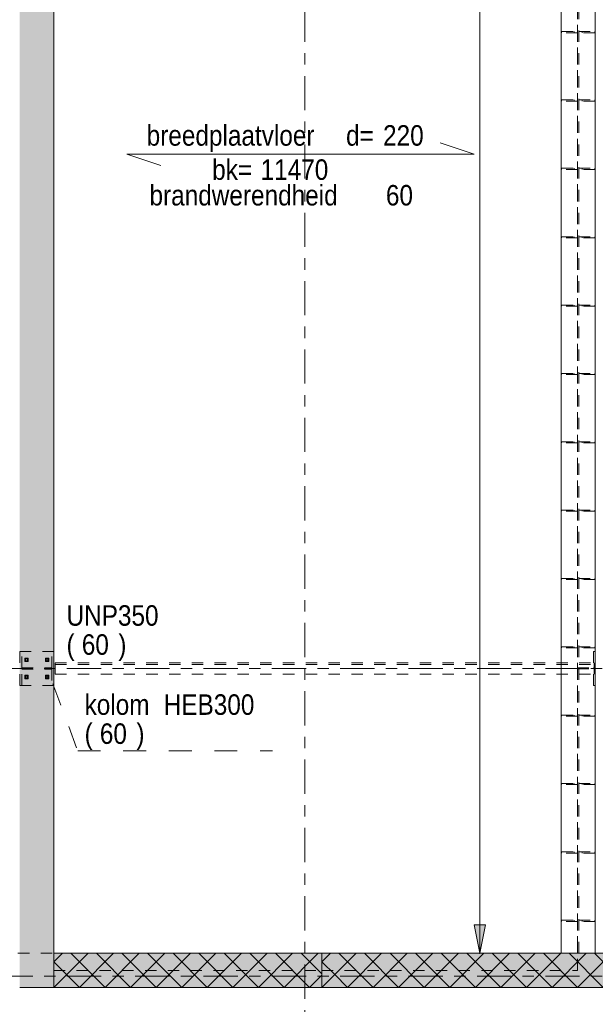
# Model space of a CAD drawing. Header units: millimetres. Extents: x -931 to -90, y -1396 to -802.
# Tile 3 of 29: x -714 to -664, y -1335 to -1248. Entities that reach past the tile are written whole.
import ezdxf

# ---------------------------------------------------------------- set-up
doc = ezdxf.new("R2010")
doc.units = ezdxf.units.MM
for name, pattern in [('XKITLINE00', [0]), ('XKITLINE01', [4, 1, -1, 1, -1]), ('XKITLINE02', [4, 2, -2]), ('XKITLINE03', [6, 3, -1, 1, -1])]:
    doc.linetypes.add(name, pattern=pattern)
for name, color, linetype, lineweight in [('Offset', 4, 'Continuous', 0), ('Onderdeel', 2, 'Continuous', 0), ('Onderdeel label', 2, 'Continuous', 0), ('Stramien', 4, 'Continuous', 0)]:
    doc.layers.add(name, color=color, linetype=linetype, lineweight=lineweight)
doc.styles.add('ARIAL', font='arial.ttf')

msp = doc.modelspace()

# ---------------------------------------------------------------- hatches: boundary and pattern name
at = {"layer": 'Offset'}
msp.add_hatch(color=256, dxfattribs=at).paths.add_polyline_path([(-673.458, -1327.708), (-673.958, -1330.208), (-674.458, -1327.708)], flags=17)
at = {"layer": 'Onderdeel'}
for points in [[(-711.339, -1333.208), (-714.339, -1333.208), (-714.339, -1189.51), (-711.339, -1189.51)], [(-687.824, -1333.208), (-711.339, -1333.208), (-711.339, -1330.208), (-687.824, -1330.208)], [(-480.816, -1333.208), (-687.814, -1333.208), (-687.814, -1330.208), (-480.816, -1330.208)]]:
    msp.add_hatch(color=256, dxfattribs=at).paths.add_polyline_path(points, flags=17)

# ---------------------------------------------------------------- linework, layer by layer
at = {"layer": 'Offset', "linetype": 'XKITLINE00', "lineweight": 0}
for p, q in [((-673.958, -1330.208), (-673.958, -1192.51)), ((-674.458, -1327.708), (-673.958, -1330.208)), ((-674.458, -1327.708), (-673.458, -1327.708)), ((-673.458, -1327.708), (-673.958, -1330.208)), ((-667.814, -1330.208), (-675.968, -1330.208))]:
    msp.add_line(p, q, dxfattribs=at)
at = {"layer": 'Offset'}
msp.add_point((-673.958, -1330.208), dxfattribs=at)
at = {"layer": 'Onderdeel', "linetype": 'XKITLINE00', "lineweight": 0}
for p, q in [((-711.339, -1333.208), (-711.339, -1189.51)), ((-666.814, -1192.51), (-666.814, -1330.208)), ((-663.814, -1330.208), (-663.814, -1219.008)), ((-711.339, -1333.208), (-708.339, -1330.208)), ((-711.339, -1330.963), (-710.584, -1330.208)), ((-711.339, -1330.208), (-687.824, -1330.208)), ((-711.339, -1330.208), (-711.339, -1333.208)), ((-709.094, -1330.963), (-709.849, -1330.208)), ((-709.094, -1333.208), (-706.094, -1330.208)), ((-704.604, -1333.208), (-707.604, -1330.208)), ((-706.849, -1333.208), (-703.849, -1330.208)), ((-702.359, -1333.208), (-705.359, -1330.208)), ((-704.604, -1333.208), (-701.604, -1330.208)), ((-700.114, -1333.208), (-703.114, -1330.208)), ((-702.359, -1333.208), (-699.359, -1330.208)), ((-697.869, -1333.208), (-700.869, -1330.208)), ((-700.114, -1333.208), (-697.114, -1330.208)), ((-695.624, -1333.208), (-698.624, -1330.208)), ((-697.869, -1333.208), (-694.869, -1330.208)), ((-693.378, -1333.208), (-696.378, -1330.208)), ((-695.624, -1333.208), (-692.624, -1330.208)), ((-691.133, -1333.208), (-694.133, -1330.208)), ((-693.379, -1333.208), (-690.379, -1330.208)), ((-688.888, -1333.208), (-691.888, -1330.208)), ((-691.133, -1333.208), (-688.133, -1330.208)), ((-687.824, -1332.028), (-689.643, -1330.208)), ((-687.824, -1330.208), (-687.824, -1333.208)), ((-687.814, -1333.208), (-684.814, -1330.208)), ((-687.814, -1333.208), (-687.814, -1330.208)), ((-687.814, -1330.208), (-480.816, -1330.208)), ((-687.789, -1330.938), (-687.059, -1330.208)), ((-685.569, -1330.963), (-686.324, -1330.208)), ((-685.569, -1333.208), (-682.569, -1330.208)), ((-681.079, -1333.208), (-684.079, -1330.208)), ((-683.324, -1333.208), (-680.324, -1330.208)), ((-678.834, -1333.208), (-681.834, -1330.208)), ((-681.079, -1333.208), (-678.079, -1330.208)), ((-676.589, -1333.208), (-679.589, -1330.208)), ((-678.834, -1333.208), (-675.834, -1330.208)), ((-674.344, -1333.208), (-677.344, -1330.208)), ((-676.589, -1333.208), (-673.589, -1330.208)), ((-672.099, -1333.208), (-675.099, -1330.208)), ((-674.344, -1333.208), (-671.344, -1330.208)), ((-669.854, -1333.208), (-672.854, -1330.208)), ((-672.099, -1333.208), (-669.099, -1330.208)), ((-667.608, -1333.208), (-670.608, -1330.208)), ((-669.854, -1333.208), (-666.854, -1330.208)), ((-665.363, -1333.208), (-668.363, -1330.208)), ((-667.608, -1333.208), (-664.608, -1330.208)), ((-663.118, -1333.208), (-666.118, -1330.208)), ((-665.363, -1333.208), (-662.363, -1330.208)), ((-660.873, -1333.208), (-663.873, -1330.208)), ((-710.216, -1332.085), (-711.339, -1330.963)), ((-706.849, -1333.208), (-709.094, -1330.963)), ((-687.824, -1331.708), (-687.814, -1331.708)), ((-686.691, -1332.085), (-687.814, -1330.963)), ((-687.814, -1333.208), (-687.814, -1331.708)), ((-683.324, -1333.208), (-685.569, -1330.963)), ((-709.094, -1333.208), (-710.216, -1332.085)), ((-688.888, -1333.208), (-687.824, -1332.143)), ((-685.569, -1333.208), (-686.691, -1332.085)), ((-714.339, -1333.208), (-711.339, -1333.208)), ((-711.339, -1333.208), (-687.824, -1333.208)), ((-687.824, -1333.208), (-687.814, -1333.208)), ((-480.816, -1333.208), (-687.814, -1333.208))]:
    msp.add_line(p, q, dxfattribs=at)
at = {"layer": 'Onderdeel', "linetype": 'XKITLINE01', "lineweight": 0}
for p, q in [((-665.384, -1331.708), (-665.384, -1191.01)), ((-711.339, -1331.707), (-711.339, -1192.52)), ((-665.369, -1330.208), (-665.369, -1192.51)), ((-665.259, -1330.208), (-665.259, -1192.51)), ((-666.769, -1249.409), (-666.769, -1249.309)), ((-666.769, -1249.309), (-665.369, -1249.309)), ((-665.369, -1249.409), (-666.769, -1249.409)), ((-665.669, -1249.409), (-665.669, -1249.309)), ((-665.369, -1249.309), (-665.369, -1249.409)), ((-665.259, -1249.409), (-665.259, -1249.309)), ((-665.259, -1249.309), (-663.859, -1249.309)), ((-663.859, -1249.409), (-665.259, -1249.409)), ((-664.959, -1249.409), (-664.959, -1249.309)), ((-663.859, -1249.309), (-663.859, -1249.409)), ((-666.769, -1255.409), (-666.769, -1255.309)), ((-666.769, -1255.309), (-665.369, -1255.309)), ((-665.369, -1255.409), (-666.769, -1255.409)), ((-665.669, -1255.409), (-665.669, -1255.309)), ((-665.369, -1255.309), (-665.369, -1255.409)), ((-665.259, -1255.409), (-665.259, -1255.309)), ((-665.259, -1255.309), (-663.859, -1255.309)), ((-663.859, -1255.409), (-665.259, -1255.409)), ((-664.959, -1255.409), (-664.959, -1255.309)), ((-663.859, -1255.309), (-663.859, -1255.409)), ((-666.769, -1261.409), (-666.769, -1261.309)), ((-666.769, -1261.309), (-665.369, -1261.309)), ((-665.369, -1261.409), (-666.769, -1261.409)), ((-665.669, -1261.409), (-665.669, -1261.309)), ((-665.369, -1261.309), (-665.369, -1261.409)), ((-665.259, -1261.409), (-665.259, -1261.309)), ((-665.259, -1261.309), (-663.859, -1261.309)), ((-663.859, -1261.409), (-665.259, -1261.409)), ((-664.959, -1261.409), (-664.959, -1261.309)), ((-663.859, -1261.309), (-663.859, -1261.409)), ((-666.769, -1267.409), (-666.769, -1267.309)), ((-666.769, -1267.309), (-665.369, -1267.309)), ((-665.369, -1267.409), (-666.769, -1267.409)), ((-665.669, -1267.409), (-665.669, -1267.309)), ((-665.369, -1267.309), (-665.369, -1267.409)), ((-665.259, -1267.409), (-665.259, -1267.309)), ((-665.259, -1267.309), (-663.859, -1267.309)), ((-663.859, -1267.409), (-665.259, -1267.409)), ((-664.959, -1267.409), (-664.959, -1267.309)), ((-663.859, -1267.309), (-663.859, -1267.409)), ((-666.769, -1273.409), (-666.769, -1273.309)), ((-666.769, -1273.309), (-665.369, -1273.309)), ((-665.369, -1273.409), (-666.769, -1273.409)), ((-665.669, -1273.409), (-665.669, -1273.309)), ((-665.369, -1273.309), (-665.369, -1273.409)), ((-665.259, -1273.409), (-665.259, -1273.309)), ((-665.259, -1273.309), (-663.859, -1273.309)), ((-663.859, -1273.409), (-665.259, -1273.409)), ((-664.959, -1273.409), (-664.959, -1273.309)), ((-663.859, -1273.309), (-663.859, -1273.409)), ((-666.769, -1279.409), (-666.769, -1279.309)), ((-666.769, -1279.309), (-665.369, -1279.309)), ((-665.369, -1279.409), (-666.769, -1279.409)), ((-665.669, -1279.409), (-665.669, -1279.309)), ((-665.369, -1279.309), (-665.369, -1279.409)), ((-665.259, -1279.409), (-665.259, -1279.309)), ((-665.259, -1279.309), (-663.859, -1279.309)), ((-663.859, -1279.409), (-665.259, -1279.409)), ((-664.959, -1279.409), (-664.959, -1279.309)), ((-663.859, -1279.309), (-663.859, -1279.409)), ((-666.769, -1285.409), (-666.769, -1285.309)), ((-666.769, -1285.309), (-665.369, -1285.309)), ((-665.369, -1285.409), (-666.769, -1285.409)), ((-665.669, -1285.409), (-665.669, -1285.309)), ((-665.369, -1285.309), (-665.369, -1285.409)), ((-665.259, -1285.409), (-665.259, -1285.309)), ((-665.259, -1285.309), (-663.859, -1285.309)), ((-663.859, -1285.409), (-665.259, -1285.409)), ((-664.959, -1285.409), (-664.959, -1285.309)), ((-663.859, -1285.309), (-663.859, -1285.409)), ((-666.769, -1291.409), (-666.769, -1291.309)), ((-666.769, -1291.309), (-665.369, -1291.309)), ((-665.369, -1291.409), (-666.769, -1291.409)), ((-665.669, -1291.409), (-665.669, -1291.309)), ((-665.369, -1291.309), (-665.369, -1291.409)), ((-665.259, -1291.409), (-665.259, -1291.309)), ((-665.259, -1291.309), (-663.859, -1291.309)), ((-663.859, -1291.409), (-665.259, -1291.409)), ((-664.959, -1291.409), (-664.959, -1291.309)), ((-663.859, -1291.309), (-663.859, -1291.409)), ((-666.769, -1297.409), (-666.769, -1297.309)), ((-666.769, -1297.309), (-665.369, -1297.309)), ((-665.369, -1297.409), (-666.769, -1297.409)), ((-665.669, -1297.409), (-665.669, -1297.309)), ((-665.369, -1297.309), (-665.369, -1297.409)), ((-665.259, -1297.409), (-665.259, -1297.309)), ((-665.259, -1297.309), (-663.859, -1297.309)), ((-663.859, -1297.409), (-665.259, -1297.409)), ((-664.959, -1297.409), (-664.959, -1297.309)), ((-663.859, -1297.309), (-663.859, -1297.409)), ((-714.147, -1303.708), (-714.337, -1303.708)), ((-714.337, -1303.708), (-714.337, -1306.708)), ((-711.337, -1303.708), (-714.337, -1303.708)), ((-714.337, -1303.708), (-714.337, -1306.708)), ((-714.147, -1305.153), (-714.147, -1303.708)), ((-711.527, -1305.153), (-711.527, -1303.708)), ((-711.337, -1303.708), (-711.527, -1303.708)), ((-711.337, -1306.708), (-711.337, -1303.708)), ((-711.337, -1303.708), (-711.337, -1306.708)), ((-666.769, -1303.409), (-666.769, -1303.309)), ((-666.769, -1303.309), (-665.369, -1303.309)), ((-665.369, -1303.409), (-666.769, -1303.409)), ((-665.669, -1303.409), (-665.669, -1303.309)), ((-665.369, -1303.309), (-665.369, -1303.409)), ((-665.259, -1303.409), (-665.259, -1303.309)), ((-665.259, -1303.309), (-663.859, -1303.309)), ((-663.859, -1303.409), (-665.259, -1303.409)), ((-664.959, -1303.409), (-664.959, -1303.309)), ((-663.964, -1306.708), (-663.964, -1303.708)), ((-663.964, -1303.708), (-663.814, -1303.708)), ((-663.964, -1306.708), (-663.964, -1303.708)), ((-663.964, -1306.708), (-663.964, -1303.708)), ((-663.964, -1303.708), (-663.814, -1303.708)), ((-663.964, -1306.708), (-663.964, -1303.708)), ((-663.859, -1303.309), (-663.859, -1303.409)), ((-663.814, -1306.708), (-663.814, -1303.708)), ((-663.814, -1306.708), (-663.814, -1303.708)), ((-663.814, -1306.708), (-663.814, -1303.708)), ((-663.814, -1306.708), (-663.814, -1303.708)), ((-713.887, -1304.608), (-713.887, -1304.308)), ((-713.887, -1304.308), (-713.587, -1304.308)), ((-713.587, -1304.608), (-713.887, -1304.608)), ((-713.875, -1304.578), (-713.875, -1304.338)), ((-713.875, -1304.338), (-713.598, -1304.338)), ((-713.598, -1304.578), (-713.875, -1304.578)), ((-713.817, -1304.538), (-713.817, -1304.378)), ((-713.817, -1304.378), (-713.657, -1304.378)), ((-713.817, -1304.378), (-713.657, -1304.378)), ((-713.657, -1304.538), (-713.817, -1304.538)), ((-713.817, -1304.538), (-713.657, -1304.538)), ((-713.657, -1304.378), (-713.657, -1304.538)), ((-713.598, -1304.338), (-713.598, -1304.578)), ((-713.587, -1304.308), (-713.587, -1304.608)), ((-712.087, -1304.608), (-712.087, -1304.308)), ((-712.087, -1304.308), (-711.787, -1304.308)), ((-711.787, -1304.608), (-712.087, -1304.608)), ((-712.075, -1304.578), (-712.075, -1304.338)), ((-712.075, -1304.338), (-711.798, -1304.338)), ((-711.798, -1304.578), (-712.075, -1304.578)), ((-712.017, -1304.538), (-712.017, -1304.378)), ((-712.017, -1304.378), (-711.857, -1304.378)), ((-712.017, -1304.378), (-711.857, -1304.378)), ((-711.857, -1304.538), (-712.017, -1304.538)), ((-712.017, -1304.538), (-711.857, -1304.538)), ((-711.857, -1304.378), (-711.857, -1304.538)), ((-711.798, -1304.338), (-711.798, -1304.578)), ((-711.787, -1304.308), (-711.787, -1304.608)), ((-711.227, -1304.708), (-663.923, -1304.708)), ((-711.227, -1304.708), (-711.227, -1305.708)), ((-711.227, -1304.848), (-663.923, -1304.848)), ((-663.924, -1305.708), (-663.924, -1304.708)), ((-663.923, -1304.848), (-663.924, -1304.848)), ((-663.924, -1304.848), (-663.924, -1305.708)), ((-663.923, -1304.708), (-663.923, -1305.708)), ((-663.923, -1305.708), (-663.923, -1304.848)), ((-714.147, -1305.153), (-711.527, -1305.153)), ((-714.147, -1306.708), (-714.147, -1305.263)), ((-714.147, -1305.263), (-711.527, -1305.263)), ((-713.887, -1306.108), (-713.887, -1305.808)), ((-713.887, -1305.808), (-713.587, -1305.808)), ((-713.875, -1306.078), (-713.875, -1305.838)), ((-713.875, -1305.838), (-713.598, -1305.838)), ((-713.817, -1306.038), (-713.817, -1305.878)), ((-713.817, -1305.878), (-713.657, -1305.878)), ((-713.817, -1305.878), (-713.657, -1305.878)), ((-713.657, -1305.878), (-713.657, -1306.038)), ((-713.598, -1305.838), (-713.598, -1306.078)), ((-713.587, -1305.808), (-713.587, -1306.108)), ((-712.087, -1306.108), (-712.087, -1305.808)), ((-712.087, -1305.808), (-711.787, -1305.808)), ((-712.075, -1306.078), (-712.075, -1305.838)), ((-712.075, -1305.838), (-711.798, -1305.838)), ((-712.017, -1306.038), (-712.017, -1305.878)), ((-712.017, -1305.878), (-711.857, -1305.878)), ((-712.017, -1305.878), (-711.857, -1305.878)), ((-711.857, -1305.878), (-711.857, -1306.038)), ((-711.798, -1305.838), (-711.798, -1306.078)), ((-711.787, -1305.808), (-711.787, -1306.108)), ((-711.527, -1305.263), (-711.527, -1306.708)), ((-711.227, -1305.708), (-663.923, -1305.708)), ((-665.374, -1305.248), (-665.374, -1305.168)), ((-665.374, -1305.168), (-663.964, -1305.168)), ((-665.374, -1305.248), (-663.964, -1305.248)), ((-663.964, -1305.248), (-663.964, -1305.168)), ((-663.924, -1305.708), (-663.924, -1305.708)), ((-663.923, -1305.708), (-663.923, -1305.708)), ((-714.337, -1306.708), (-714.147, -1306.708)), ((-711.337, -1306.708), (-714.337, -1306.708)), ((-713.587, -1306.108), (-713.887, -1306.108)), ((-713.598, -1306.078), (-713.875, -1306.078)), ((-713.657, -1306.038), (-713.817, -1306.038)), ((-713.817, -1306.038), (-713.657, -1306.038)), ((-711.787, -1306.108), (-712.087, -1306.108)), ((-711.798, -1306.078), (-712.075, -1306.078)), ((-711.857, -1306.038), (-712.017, -1306.038)), ((-712.017, -1306.038), (-711.857, -1306.038)), ((-711.527, -1306.708), (-711.337, -1306.708)), ((-663.814, -1306.708), (-663.964, -1306.708)), ((-663.814, -1306.708), (-663.964, -1306.708)), ((-666.769, -1309.409), (-666.769, -1309.309)), ((-666.769, -1309.309), (-665.369, -1309.309)), ((-665.669, -1309.409), (-665.669, -1309.309)), ((-665.369, -1309.309), (-665.369, -1309.409)), ((-665.259, -1309.409), (-665.259, -1309.309)), ((-665.259, -1309.309), (-663.859, -1309.309)), ((-664.959, -1309.409), (-664.959, -1309.309)), ((-663.859, -1309.309), (-663.859, -1309.409)), ((-665.369, -1309.409), (-666.769, -1309.409)), ((-663.859, -1309.409), (-665.259, -1309.409)), ((-666.769, -1315.409), (-666.769, -1315.309)), ((-666.769, -1315.309), (-665.369, -1315.309)), ((-665.669, -1315.409), (-665.669, -1315.309)), ((-665.369, -1315.309), (-665.369, -1315.409)), ((-665.259, -1315.409), (-665.259, -1315.309)), ((-665.259, -1315.309), (-663.859, -1315.309)), ((-664.959, -1315.409), (-664.959, -1315.309)), ((-663.859, -1315.309), (-663.859, -1315.409)), ((-665.369, -1315.409), (-666.769, -1315.409)), ((-663.859, -1315.409), (-665.259, -1315.409)), ((-666.769, -1321.409), (-666.769, -1321.309)), ((-666.769, -1321.309), (-665.369, -1321.309)), ((-665.369, -1321.409), (-666.769, -1321.409)), ((-665.669, -1321.409), (-665.669, -1321.309)), ((-665.369, -1321.309), (-665.369, -1321.409)), ((-665.259, -1321.409), (-665.259, -1321.309)), ((-665.259, -1321.309), (-663.859, -1321.309)), ((-663.859, -1321.409), (-665.259, -1321.409)), ((-664.959, -1321.409), (-664.959, -1321.309)), ((-663.859, -1321.309), (-663.859, -1321.409)), ((-666.769, -1327.409), (-666.769, -1327.309)), ((-666.769, -1327.309), (-665.369, -1327.309)), ((-665.369, -1327.409), (-666.769, -1327.409)), ((-665.669, -1327.409), (-665.669, -1327.309)), ((-665.369, -1327.309), (-665.369, -1327.409)), ((-665.259, -1327.409), (-665.259, -1327.309)), ((-665.259, -1327.309), (-663.859, -1327.309)), ((-663.859, -1327.409), (-665.259, -1327.409)), ((-664.959, -1327.409), (-664.959, -1327.309)), ((-663.859, -1327.309), (-663.859, -1327.409)), ((-714.489, -1330.208), (-687.814, -1330.208)), ((-687.814, -1331.708), (-687.814, -1330.208)), ((-666.814, -1330.208), (-663.814, -1330.208)), ((-711.339, -1331.707), (-687.824, -1331.708)), ((-687.814, -1331.708), (-665.384, -1331.708)), ((-714.339, -1333.208), (-687.824, -1333.208))]:
    msp.add_line(p, q, dxfattribs=at)
at = {"layer": 'Onderdeel label', "linetype": 'XKITLINE00', "lineweight": 0}
for p, q in [((-677.443, -1259.072), (-674.443, -1260.072)), ((-704.943, -1260.072), (-674.443, -1260.072)), ((-704.943, -1260.072), (-701.943, -1261.072))]:
    msp.add_line(p, q, dxfattribs=at)
at = {"layer": 'Onderdeel label', "linetype": 'XKITLINE02', "lineweight": 0}
for p, q in [((-711.418, -1306.544), (-709.242, -1312.43)), ((-709.242, -1312.43), (-692.157, -1312.43))]:
    msp.add_line(p, q, dxfattribs=at)
at = {"layer": 'Stramien', "linetype": 'XKITLINE03', "lineweight": 0}
for p, q in [((-689.315, -1352.208), (-689.315, -1173.508)), ((-878.198, -1305.208), (-445.815, -1305.208)), ((-878.198, -1332.208), (-445.815, -1332.208))]:
    msp.add_line(p, q, dxfattribs=at)

# ---------------------------------------------------------------- texts
at = {"layer": 'Onderdeel label', "style": 'ARIAL', "width": 0.85}
for s, p in [('breedplaatvloer', (-703.193, -1259.322)), ('d=', (-685.693, -1259.322)), ('220', (-682.443, -1259.322)), ('bk=', (-697.443, -1262.322)), ('11470', (-693.193, -1262.322)), ('brandwerendheid', (-702.943, -1264.572)), ('60', (-682.193, -1264.572))]:
    msp.add_text(s, height=1.8, rotation=0.00016, dxfattribs=at).set_placement(p)
for s, p in [('UNP350', (-710.227, -1301.458)), ('(', (-710.227, -1304.008)), ('60', (-708.888, -1304.008)), (')', (-705.678, -1304.008)), ('kolom', (-708.642, -1309.28)), ('HEB300', (-701.698, -1309.28)), ('(', (-708.642, -1311.83)), ('60', (-707.303, -1311.83)), (')', (-704.093, -1311.83))]:
    msp.add_text(s, height=1.8, dxfattribs=at).set_placement(p)

doc.saveas('drawing.dxf')
